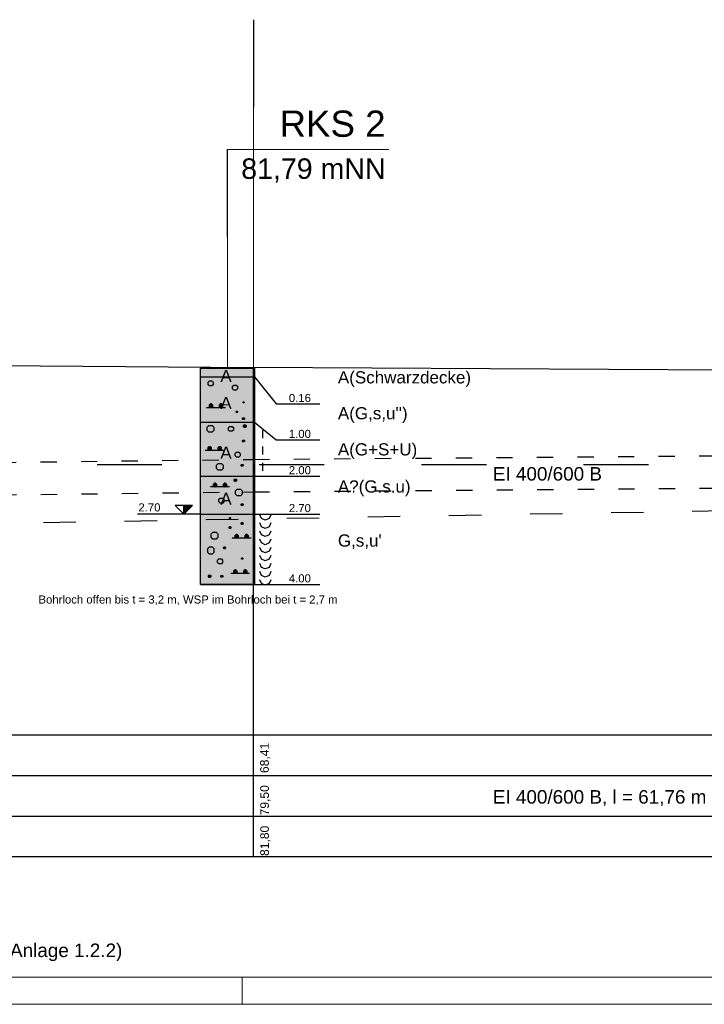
# Model space of a CAD drawing. Header units: millimetres. Extents: x 2530.5 to 2627.5, y 2295.3 to 2354.7.
# Tile 6 of 14: x 2547.4 to 2560, y 2325 to 2343.2. Entities that reach past the tile are written whole.
import ezdxf
from ezdxf.enums import TextEntityAlignment as Align

# ---------------------------------------------------------------- set-up
doc = ezdxf.new("R2010")
doc.units = ezdxf.units.MM
for name, pattern in [('ACAD_ISO03W100', [30, 12, -18]), ('DURCHGEZOGEN', [0]), ('JIS_02_2.0', [3, 2, -1]), ('VONLAYER', [0])]:
    doc.linetypes.add(name, pattern=pattern)
for name, color, linetype, lineweight in [('Erkundungen', 7, 'Continuous', 15), ('GEL-NDE', 7, 'Continuous', 30), ('Legende', 7, 'Continuous', 15)]:
    doc.layers.add(name, color=color, linetype=linetype, lineweight=lineweight)
for name, color, linetype in [('GGUFUELLUNG', 7, 'DURCHGEZOGEN'), ('GGULINIE', 7, 'DURCHGEZOGEN'), ('GGUTEXT', 7, 'DURCHGEZOGEN'), ('MW-KANAL-BESTAND_Längsschnitt_1', 213, 'Continuous'), ('MW-KANAL-PLANUNG_Längsschnitt_0', 6, 'JIS_02_2.0'), ('rahmen', 7, 'Continuous'), ('WEISSERHINTERGRUND', 254, 'DURCHGEZOGEN')]:
    doc.layers.add(name, color=color, linetype=linetype)
doc.layers.add('Hilfe', color=4, linetype='Continuous', lineweight=9, plot=False)
doc.styles.add('ARIAL', font='arial.ttf')
doc.styles.get("Standard").update_dxf_attribs({"font": 'arial.ttf'})
doc.styles.add('Stil2', font='arial.ttf')

msp = doc.modelspace()

# ---------------------------------------------------------------- linework, layer by layer
at = {"linetype": 'VONLAYER'}
for p, q in [((2551.696, 2343.163), (2551.696, 2341.543)), ((2551.216, 2339.141), (2551.216, 2340.762))]:
    msp.add_line(p, q, dxfattribs=at)
at = {"layer": 'Erkundungen', "linetype": 'Continuous', "ltscale": 15}
msp.add_line((2554.201, 2340.762), (2551.216, 2340.762), dxfattribs=at)
at = {"layer": 'Erkundungen', "linetype": 'Continuous', "lineweight": 30, "ltscale": 15}
for p in [(2538.014, 2336.831), (2564.048, 2336.661)]:
    msp.add_line(p, (2551.696, 2336.731), dxfattribs=at)
at = {"layer": 'GEL-NDE', "color": 6, "linetype": 'ACAD_ISO03W100', "ltscale": 0.025}
for p, q in [((2538.007, 2334.871), (2551.689, 2335.031)), ((2551.691, 2335.031), (2564.043, 2335.131)), ((2538.014, 2334.271), (2551.696, 2334.431)), ((2551.696, 2334.431), (2564.048, 2334.531))]:
    msp.add_line(p, q, dxfattribs=at)
at = {"layer": 'GEL-NDE', "color": 5, "linetype": 'ACAD_ISO03W100', "ltscale": 0.05}
msp.add_line((2537.315, 2333.682), (2577.41, 2334.382), dxfattribs=at)
at = {"layer": 'GGUFUELLUNG', "color": 51}
msp.add_solid([(2550.717, 2334.021), (2550.717, 2332.721), (2551.716, 2334.021), (2551.716, 2332.721)], dxfattribs=at)
at = {"layer": 'GGULINIE', "linetype": 'DURCHGEZOGEN'}
for points in [[(2550.717, 2336.721), (2551.716, 2336.721)], [(2550.717, 2332.721), (2550.717, 2336.721)], [(2551.716, 2336.721), (2551.716, 2332.721)], [(2550.717, 2336.561), (2551.716, 2336.561)], [(2550.858, 2336.459), (2550.881, 2336.482)], [(2550.858, 2336.459), (2550.858, 2336.459)], [(2550.858, 2336.413), (2550.858, 2336.459)], [(2550.881, 2336.482), (2550.927, 2336.482)], [(2550.927, 2336.482), (2550.95, 2336.459)], [(2550.95, 2336.459), (2550.95, 2336.413)], [(2551.716, 2336.561), (2552.115, 2336.057)], [(2550.881, 2336.39), (2550.858, 2336.413)], [(2550.927, 2336.39), (2550.881, 2336.39)], [(2550.95, 2336.413), (2550.927, 2336.39)], [(2551.308, 2336.384), (2551.331, 2336.407)], [(2551.308, 2336.384), (2551.308, 2336.384)], [(2551.308, 2336.338), (2551.308, 2336.384)], [(2551.331, 2336.315), (2551.308, 2336.338)], [(2551.331, 2336.407), (2551.376, 2336.407)], [(2551.376, 2336.315), (2551.331, 2336.315)], [(2551.376, 2336.407), (2551.399, 2336.384)], [(2551.399, 2336.338), (2551.376, 2336.315)], [(2551.399, 2336.384), (2551.399, 2336.338)], [(2551.503, 2336.092), (2551.507, 2336.097)], [(2551.503, 2336.092), (2551.503, 2336.092)], [(2551.503, 2336.08), (2551.503, 2336.092)], [(2551.524, 2336.08), (2551.503, 2336.092)], [(2551.503, 2336.08), (2551.524, 2336.092)], [(2551.524, 2336.092), (2551.503, 2336.092)], [(2551.524, 2336.086), (2551.503, 2336.086)], [(2551.507, 2336.076), (2551.503, 2336.08)], [(2551.524, 2336.08), (2551.503, 2336.08)], [(2551.507, 2336.097), (2551.518, 2336.097)], [(2551.518, 2336.076), (2551.507, 2336.097)], [(2551.507, 2336.076), (2551.518, 2336.097)], [(2551.507, 2336.076), (2551.507, 2336.097)], [(2551.518, 2336.076), (2551.507, 2336.076)], [(2551.514, 2336.076), (2551.514, 2336.097)], [(2551.518, 2336.097), (2551.524, 2336.092)], [(2551.518, 2336.076), (2551.518, 2336.097)], [(2551.524, 2336.08), (2551.518, 2336.076)], [(2551.524, 2336.092), (2551.524, 2336.08)], [(2550.806, 2335.988), (2550.806, 2335.988)], [(2551.176, 2335.988), (2550.829, 2335.988)], [(2550.9, 2336.057), (2550.875, 2336.034)], [(2550.875, 2336.034), (2550.875, 2336.011)], [(2550.945, 2336.034), (2550.875, 2336.034)], [(2550.875, 2336.011), (2550.9, 2335.988)], [(2550.945, 2336.011), (2550.875, 2336.011)], [(2550.923, 2336.057), (2550.9, 2336.057)], [(2550.9, 2335.988), (2550.9, 2336.057)], [(2550.9, 2335.988), (2550.9, 2335.988)], [(2550.9, 2335.988), (2550.9, 2335.988)], [(2550.945, 2336.034), (2550.923, 2336.057)], [(2550.923, 2335.988), (2550.923, 2336.057)], [(2550.923, 2335.988), (2550.945, 2336.011)], [(2550.945, 2336.011), (2550.945, 2336.034)], [(2551.083, 2336.057), (2551.06, 2336.034)], [(2551.06, 2336.034), (2551.06, 2336.011)], [(2551.129, 2336.034), (2551.06, 2336.034)], [(2551.06, 2336.011), (2551.083, 2335.988)], [(2551.129, 2336.011), (2551.06, 2336.011)], [(2551.106, 2336.057), (2551.083, 2336.057)], [(2551.083, 2335.988), (2551.083, 2336.057)], [(2551.129, 2336.034), (2551.106, 2336.057)], [(2551.106, 2335.988), (2551.106, 2336.057)], [(2551.106, 2335.988), (2551.129, 2336.011)], [(2551.129, 2336.011), (2551.129, 2336.034)], [(2551.152, 2335.988), (2551.152, 2335.988)], [(2551.378, 2335.918), (2551.383, 2335.922)], [(2551.378, 2335.918), (2551.378, 2335.918)], [(2551.378, 2335.905), (2551.378, 2335.918)], [(2551.399, 2335.905), (2551.378, 2335.918)], [(2551.378, 2335.905), (2551.399, 2335.918)], [(2551.399, 2335.918), (2551.378, 2335.918)], [(2551.399, 2335.911), (2551.378, 2335.911)], [(2551.383, 2335.901), (2551.378, 2335.905)], [(2551.399, 2335.905), (2551.378, 2335.905)], [(2551.383, 2335.922), (2551.393, 2335.922)], [(2551.393, 2335.901), (2551.383, 2335.922)], [(2551.383, 2335.901), (2551.393, 2335.922)], [(2551.383, 2335.901), (2551.383, 2335.922)], [(2551.393, 2335.901), (2551.383, 2335.901)], [(2551.389, 2335.901), (2551.389, 2335.922)], [(2551.393, 2335.922), (2551.399, 2335.918)], [(2551.393, 2335.901), (2551.393, 2335.922)], [(2551.399, 2335.905), (2551.393, 2335.901)], [(2551.399, 2335.918), (2551.399, 2335.905)], [(2552.115, 2336.057), (2552.927, 2336.057)], [(2550.717, 2335.722), (2551.716, 2335.722)], [(2551.495, 2335.795), (2551.503, 2335.803)], [(2551.495, 2335.795), (2551.495, 2335.795)], [(2551.495, 2335.778), (2551.495, 2335.795)], [(2551.528, 2335.778), (2551.495, 2335.795)], [(2551.495, 2335.778), (2551.528, 2335.795)], [(2551.528, 2335.795), (2551.495, 2335.795)], [(2551.528, 2335.786), (2551.495, 2335.786)], [(2551.503, 2335.77), (2551.495, 2335.778)], [(2551.528, 2335.778), (2551.495, 2335.778)], [(2551.503, 2335.803), (2551.52, 2335.803)], [(2551.52, 2335.77), (2551.503, 2335.803)], [(2551.503, 2335.77), (2551.52, 2335.803)], [(2551.503, 2335.77), (2551.503, 2335.803)], [(2551.52, 2335.77), (2551.503, 2335.77)], [(2551.512, 2335.77), (2551.512, 2335.803)], [(2551.52, 2335.803), (2551.528, 2335.795)], [(2551.52, 2335.77), (2551.52, 2335.803)], [(2551.528, 2335.778), (2551.52, 2335.77)], [(2551.528, 2335.795), (2551.528, 2335.778)], [(2551.716, 2335.722), (2552.115, 2335.393)], [(2550.839, 2335.628), (2550.871, 2335.659)], [(2550.839, 2335.628), (2550.839, 2335.628)], [(2550.839, 2335.566), (2550.839, 2335.628)], [(2550.871, 2335.535), (2550.839, 2335.566)], [(2550.871, 2335.659), (2550.931, 2335.659)], [(2550.931, 2335.535), (2550.871, 2335.535)], [(2550.931, 2335.659), (2550.962, 2335.628)], [(2550.962, 2335.566), (2550.931, 2335.535)], [(2550.962, 2335.628), (2550.962, 2335.566)], [(2551.233, 2335.62), (2551.256, 2335.643)], [(2551.233, 2335.62), (2551.233, 2335.62)], [(2551.233, 2335.574), (2551.233, 2335.62)], [(2551.256, 2335.551), (2551.233, 2335.574)], [(2551.256, 2335.643), (2551.301, 2335.643)], [(2551.301, 2335.551), (2551.256, 2335.551)], [(2551.301, 2335.643), (2551.324, 2335.62)], [(2551.324, 2335.574), (2551.301, 2335.551)], [(2551.324, 2335.62), (2551.324, 2335.574)], [(2551.514, 2335.659), (2551.524, 2335.67)], [(2551.514, 2335.659), (2551.514, 2335.659)], [(2551.514, 2335.634), (2551.514, 2335.659)], [(2551.559, 2335.634), (2551.514, 2335.659)], [(2551.514, 2335.634), (2551.559, 2335.659)], [(2551.559, 2335.659), (2551.514, 2335.659)], [(2551.559, 2335.647), (2551.514, 2335.647)], [(2551.524, 2335.624), (2551.514, 2335.634)], [(2551.559, 2335.634), (2551.514, 2335.634)], [(2551.524, 2335.67), (2551.547, 2335.67)], [(2551.547, 2335.624), (2551.524, 2335.67)], [(2551.524, 2335.624), (2551.547, 2335.67)], [(2551.524, 2335.624), (2551.524, 2335.67)], [(2551.547, 2335.624), (2551.524, 2335.624)], [(2551.537, 2335.624), (2551.537, 2335.67)], [(2551.547, 2335.67), (2551.559, 2335.659)], [(2551.547, 2335.624), (2551.547, 2335.67)], [(2551.559, 2335.634), (2551.547, 2335.624)], [(2551.559, 2335.659), (2551.559, 2335.634)], [(2551.865, 2335.572), (2551.865, 2335.422)], [(2551.495, 2335.381), (2551.503, 2335.389)], [(2551.495, 2335.381), (2551.495, 2335.381)], [(2551.495, 2335.364), (2551.495, 2335.381)], [(2551.528, 2335.364), (2551.495, 2335.381)], [(2551.495, 2335.364), (2551.528, 2335.381)], [(2551.528, 2335.381), (2551.495, 2335.381)], [(2551.528, 2335.372), (2551.495, 2335.372)], [(2551.503, 2335.356), (2551.495, 2335.364)], [(2551.528, 2335.364), (2551.495, 2335.364)], [(2551.503, 2335.389), (2551.52, 2335.389)], [(2551.52, 2335.356), (2551.503, 2335.389)], [(2551.503, 2335.356), (2551.52, 2335.389)], [(2551.503, 2335.356), (2551.503, 2335.389)], [(2551.52, 2335.356), (2551.503, 2335.356)], [(2551.512, 2335.356), (2551.512, 2335.389)], [(2551.52, 2335.389), (2551.528, 2335.381)], [(2551.52, 2335.356), (2551.52, 2335.389)], [(2551.528, 2335.364), (2551.52, 2335.356)], [(2551.528, 2335.381), (2551.528, 2335.364)], [(2552.115, 2335.393), (2552.927, 2335.393)], [(2550.781, 2335.197), (2550.781, 2335.197)], [(2551.152, 2335.197), (2550.804, 2335.197)], [(2550.875, 2335.266), (2550.85, 2335.243)], [(2550.85, 2335.243), (2550.85, 2335.22)], [(2550.92, 2335.243), (2550.85, 2335.243)], [(2550.85, 2335.22), (2550.875, 2335.197)], [(2550.92, 2335.22), (2550.85, 2335.22)], [(2550.898, 2335.266), (2550.875, 2335.266)], [(2550.875, 2335.197), (2550.875, 2335.266)], [(2550.875, 2335.197), (2550.875, 2335.197)], [(2550.875, 2335.197), (2550.875, 2335.197)], [(2550.92, 2335.243), (2550.898, 2335.266)], [(2550.898, 2335.197), (2550.898, 2335.266)], [(2550.898, 2335.197), (2550.92, 2335.22)], [(2550.92, 2335.22), (2550.92, 2335.243)], [(2551.058, 2335.266), (2551.035, 2335.243)], [(2551.035, 2335.243), (2551.035, 2335.22)], [(2551.104, 2335.243), (2551.035, 2335.243)], [(2551.035, 2335.22), (2551.058, 2335.197)], [(2551.104, 2335.22), (2551.035, 2335.22)], [(2551.081, 2335.266), (2551.058, 2335.266)], [(2551.058, 2335.197), (2551.058, 2335.266)], [(2551.104, 2335.243), (2551.081, 2335.266)], [(2551.081, 2335.197), (2551.081, 2335.266)], [(2551.081, 2335.197), (2551.104, 2335.22)], [(2551.104, 2335.22), (2551.104, 2335.243)], [(2551.127, 2335.197), (2551.127, 2335.197)], [(2551.358, 2335.143), (2551.38, 2335.166)], [(2551.38, 2335.166), (2551.426, 2335.166)], [(2551.426, 2335.166), (2551.449, 2335.143)], [(2551.865, 2335.27), (2551.865, 2335.12)], [(2551.358, 2335.143), (2551.358, 2335.143)], [(2551.358, 2335.097), (2551.358, 2335.143)], [(2551.38, 2335.075), (2551.358, 2335.097)], [(2551.426, 2335.075), (2551.38, 2335.075)], [(2551.449, 2335.097), (2551.426, 2335.075)], [(2551.449, 2335.143), (2551.449, 2335.097)], [(2551.865, 2334.971), (2551.865, 2334.821)], [(2551.014, 2334.927), (2551.045, 2334.958)], [(2551.014, 2334.927), (2551.014, 2334.927)], [(2551.014, 2334.864), (2551.014, 2334.927)], [(2551.045, 2334.833), (2551.014, 2334.864)], [(2551.045, 2334.958), (2551.106, 2334.958)], [(2551.106, 2334.833), (2551.045, 2334.833)], [(2551.106, 2334.958), (2551.137, 2334.927)], [(2551.137, 2334.864), (2551.106, 2334.833)], [(2551.137, 2334.927), (2551.137, 2334.864)], [(2551.47, 2334.929), (2551.478, 2334.937)], [(2551.47, 2334.929), (2551.47, 2334.929)], [(2551.47, 2334.912), (2551.47, 2334.929)], [(2551.503, 2334.912), (2551.47, 2334.929)], [(2551.47, 2334.912), (2551.503, 2334.929)], [(2551.503, 2334.929), (2551.47, 2334.929)], [(2551.503, 2334.921), (2551.47, 2334.921)], [(2551.478, 2334.904), (2551.47, 2334.912)], [(2551.503, 2334.912), (2551.47, 2334.912)], [(2551.478, 2334.937), (2551.495, 2334.937)], [(2551.495, 2334.904), (2551.478, 2334.937)], [(2551.478, 2334.904), (2551.495, 2334.937)], [(2551.478, 2334.904), (2551.478, 2334.937)], [(2551.495, 2334.904), (2551.478, 2334.904)], [(2551.487, 2334.904), (2551.487, 2334.937)], [(2551.495, 2334.937), (2551.503, 2334.929)], [(2551.495, 2334.904), (2551.495, 2334.937)], [(2551.503, 2334.912), (2551.495, 2334.904)], [(2551.503, 2334.929), (2551.503, 2334.912)], [(2550.717, 2334.721), (2551.716, 2334.721)], [(2551.339, 2334.658), (2551.349, 2334.669)], [(2551.339, 2334.658), (2551.339, 2334.658)], [(2551.339, 2334.633), (2551.339, 2334.658)], [(2551.385, 2334.633), (2551.339, 2334.658)], [(2551.339, 2334.633), (2551.385, 2334.658)], [(2551.385, 2334.658), (2551.339, 2334.658)], [(2551.385, 2334.646), (2551.339, 2334.646)], [(2551.349, 2334.623), (2551.339, 2334.633)], [(2551.385, 2334.633), (2551.339, 2334.633)], [(2551.349, 2334.669), (2551.372, 2334.669)], [(2551.372, 2334.623), (2551.349, 2334.669)], [(2551.349, 2334.623), (2551.372, 2334.669)], [(2551.349, 2334.623), (2551.349, 2334.669)], [(2551.372, 2334.623), (2551.349, 2334.623)], [(2551.362, 2334.623), (2551.362, 2334.669)], [(2551.372, 2334.669), (2551.385, 2334.658)], [(2551.372, 2334.623), (2551.372, 2334.669)], [(2551.385, 2334.633), (2551.372, 2334.623)], [(2551.385, 2334.658), (2551.385, 2334.633)], [(2551.716, 2334.721), (2552.115, 2334.721)], [(2552.115, 2334.721), (2552.927, 2334.721)], [(2550.881, 2334.523), (2550.881, 2334.523)], [(2551.251, 2334.523), (2550.904, 2334.523)], [(2550.975, 2334.592), (2550.95, 2334.569)], [(2550.95, 2334.569), (2550.95, 2334.546)], [(2551.02, 2334.569), (2550.95, 2334.569)], [(2550.95, 2334.546), (2550.975, 2334.523)], [(2551.02, 2334.546), (2550.95, 2334.546)], [(2550.997, 2334.592), (2550.975, 2334.592)], [(2550.975, 2334.523), (2550.975, 2334.592)], [(2550.975, 2334.523), (2550.975, 2334.523)], [(2550.975, 2334.523), (2550.975, 2334.523)], [(2551.02, 2334.569), (2550.997, 2334.592)], [(2550.997, 2334.523), (2550.997, 2334.592)], [(2550.997, 2334.523), (2551.02, 2334.546)], [(2551.02, 2334.546), (2551.02, 2334.569)], [(2551.158, 2334.592), (2551.135, 2334.569)], [(2551.135, 2334.569), (2551.135, 2334.546)], [(2551.204, 2334.569), (2551.135, 2334.569)], [(2551.135, 2334.546), (2551.158, 2334.523)], [(2551.204, 2334.546), (2551.135, 2334.546)], [(2551.181, 2334.592), (2551.158, 2334.592)], [(2551.158, 2334.523), (2551.158, 2334.592)], [(2551.204, 2334.569), (2551.181, 2334.592)], [(2551.181, 2334.523), (2551.181, 2334.592)], [(2551.181, 2334.523), (2551.204, 2334.546)], [(2551.204, 2334.546), (2551.204, 2334.569)], [(2551.226, 2334.523), (2551.226, 2334.523)], [(2551.364, 2334.452), (2551.395, 2334.483)], [(2551.364, 2334.452), (2551.364, 2334.452)], [(2551.364, 2334.39), (2551.364, 2334.452)], [(2551.395, 2334.483), (2551.455, 2334.483)], [(2551.455, 2334.483), (2551.487, 2334.452)], [(2551.487, 2334.452), (2551.487, 2334.39)], [(2551.058, 2334.294), (2551.081, 2334.317)], [(2551.058, 2334.294), (2551.058, 2334.294)], [(2551.058, 2334.248), (2551.058, 2334.294)], [(2551.081, 2334.225), (2551.058, 2334.248)], [(2551.081, 2334.317), (2551.127, 2334.317)], [(2551.127, 2334.317), (2551.149, 2334.294)], [(2551.149, 2334.248), (2551.127, 2334.225)], [(2551.149, 2334.294), (2551.149, 2334.248)], [(2551.395, 2334.359), (2551.364, 2334.39)], [(2551.455, 2334.359), (2551.395, 2334.359)], [(2551.487, 2334.39), (2551.455, 2334.359)], [(2551.127, 2334.225), (2551.081, 2334.225)], [(2551.47, 2334.205), (2551.478, 2334.213)], [(2551.47, 2334.205), (2551.47, 2334.205)], [(2551.47, 2334.188), (2551.47, 2334.205)], [(2551.503, 2334.188), (2551.47, 2334.205)], [(2551.47, 2334.188), (2551.503, 2334.205)], [(2551.503, 2334.205), (2551.47, 2334.205)], [(2551.503, 2334.196), (2551.47, 2334.196)], [(2551.478, 2334.18), (2551.47, 2334.188)], [(2551.503, 2334.188), (2551.47, 2334.188)], [(2551.478, 2334.213), (2551.495, 2334.213)], [(2551.495, 2334.18), (2551.478, 2334.213)], [(2551.478, 2334.18), (2551.495, 2334.213)], [(2551.478, 2334.18), (2551.478, 2334.213)], [(2551.495, 2334.18), (2551.478, 2334.18)], [(2551.487, 2334.18), (2551.487, 2334.213)], [(2551.495, 2334.213), (2551.503, 2334.205)], [(2551.495, 2334.18), (2551.495, 2334.213)], [(2551.503, 2334.188), (2551.495, 2334.18)], [(2551.503, 2334.205), (2551.503, 2334.188)], [(2550.717, 2334.021), (2551.716, 2334.021)], [(2551.254, 2333.953), (2551.258, 2333.957)], [(2551.254, 2333.953), (2551.254, 2333.953)], [(2551.254, 2333.94), (2551.254, 2333.953)], [(2551.274, 2333.94), (2551.254, 2333.953)], [(2551.254, 2333.94), (2551.274, 2333.953)], [(2551.274, 2333.953), (2551.254, 2333.953)], [(2551.274, 2333.946), (2551.254, 2333.946)], [(2551.258, 2333.936), (2551.254, 2333.94)], [(2551.274, 2333.94), (2551.254, 2333.94)], [(2551.258, 2333.957), (2551.268, 2333.957)], [(2551.268, 2333.936), (2551.258, 2333.957)], [(2551.258, 2333.936), (2551.268, 2333.957)], [(2551.258, 2333.936), (2551.258, 2333.957)], [(2551.268, 2333.936), (2551.258, 2333.936)], [(2551.264, 2333.936), (2551.264, 2333.957)], [(2551.268, 2333.957), (2551.274, 2333.953)], [(2551.268, 2333.936), (2551.268, 2333.957)], [(2551.274, 2333.94), (2551.268, 2333.936)], [(2551.274, 2333.953), (2551.274, 2333.94)], [(2551.716, 2334.021), (2552.115, 2334.021)], [(2551.845, 2333.936), (2551.815, 2334.007)], [(2551.915, 2333.907), (2551.845, 2333.936)], [(2551.986, 2333.936), (2551.915, 2333.907)], [(2552.015, 2334.007), (2551.986, 2333.936)], [(2552.115, 2334.021), (2552.927, 2334.021)], [(2551.245, 2333.78), (2551.254, 2333.788)], [(2551.245, 2333.78), (2551.245, 2333.78)], [(2551.245, 2333.763), (2551.245, 2333.78)], [(2551.278, 2333.763), (2551.245, 2333.78)], [(2551.245, 2333.763), (2551.278, 2333.78)], [(2551.278, 2333.78), (2551.245, 2333.78)], [(2551.278, 2333.772), (2551.245, 2333.772)], [(2551.254, 2333.755), (2551.245, 2333.763)], [(2551.278, 2333.763), (2551.245, 2333.763)], [(2551.254, 2333.788), (2551.27, 2333.788)], [(2551.27, 2333.755), (2551.254, 2333.788)], [(2551.254, 2333.755), (2551.27, 2333.788)], [(2551.254, 2333.755), (2551.254, 2333.788)], [(2551.27, 2333.755), (2551.254, 2333.755)], [(2551.262, 2333.755), (2551.262, 2333.788)], [(2551.27, 2333.788), (2551.278, 2333.78)], [(2551.27, 2333.755), (2551.27, 2333.788)], [(2551.278, 2333.763), (2551.27, 2333.755)], [(2551.278, 2333.78), (2551.278, 2333.763)], [(2551.47, 2333.855), (2551.478, 2333.863)], [(2551.47, 2333.855), (2551.47, 2333.855)], [(2551.47, 2333.838), (2551.47, 2333.855)], [(2551.503, 2333.838), (2551.47, 2333.855)], [(2551.47, 2333.838), (2551.503, 2333.855)], [(2551.503, 2333.855), (2551.47, 2333.855)], [(2551.503, 2333.847), (2551.47, 2333.847)], [(2551.478, 2333.83), (2551.47, 2333.838)], [(2551.503, 2333.838), (2551.47, 2333.838)], [(2551.478, 2333.863), (2551.495, 2333.863)], [(2551.495, 2333.83), (2551.478, 2333.863)], [(2551.478, 2333.83), (2551.495, 2333.863)], [(2551.478, 2333.83), (2551.478, 2333.863)], [(2551.495, 2333.83), (2551.478, 2333.83)], [(2551.487, 2333.83), (2551.487, 2333.863)], [(2551.495, 2333.863), (2551.503, 2333.855)], [(2551.495, 2333.83), (2551.495, 2333.863)], [(2551.503, 2333.838), (2551.495, 2333.83)], [(2551.503, 2333.855), (2551.503, 2333.838)], [(2551.845, 2333.786), (2551.815, 2333.857)], [(2551.845, 2333.636), (2551.815, 2333.707)], [(2551.915, 2333.757), (2551.845, 2333.786)], [(2551.986, 2333.786), (2551.915, 2333.757)], [(2552.015, 2333.857), (2551.986, 2333.786)], [(2552.015, 2333.707), (2551.986, 2333.636)], [(2550.914, 2333.653), (2550.945, 2333.684)], [(2550.914, 2333.653), (2550.914, 2333.653)], [(2550.914, 2333.591), (2550.914, 2333.653)], [(2550.945, 2333.559), (2550.914, 2333.591)], [(2550.945, 2333.684), (2551.006, 2333.684)], [(2551.006, 2333.559), (2550.945, 2333.559)], [(2551.006, 2333.684), (2551.037, 2333.653)], [(2551.037, 2333.591), (2551.006, 2333.559)], [(2551.037, 2333.653), (2551.037, 2333.591)], [(2551.281, 2333.574), (2551.281, 2333.574)], [(2551.651, 2333.574), (2551.303, 2333.574)], [(2551.374, 2333.643), (2551.349, 2333.62)], [(2551.349, 2333.62), (2551.349, 2333.597)], [(2551.42, 2333.62), (2551.349, 2333.62)], [(2551.349, 2333.597), (2551.374, 2333.574)], [(2551.42, 2333.597), (2551.349, 2333.597)], [(2551.397, 2333.643), (2551.374, 2333.643)], [(2551.374, 2333.574), (2551.374, 2333.643)], [(2551.374, 2333.574), (2551.374, 2333.574)], [(2551.374, 2333.574), (2551.374, 2333.574)], [(2551.42, 2333.62), (2551.397, 2333.643)], [(2551.397, 2333.574), (2551.397, 2333.643)], [(2551.397, 2333.574), (2551.42, 2333.597)], [(2551.42, 2333.597), (2551.42, 2333.62)], [(2551.557, 2333.643), (2551.534, 2333.62)], [(2551.534, 2333.62), (2551.534, 2333.597)], [(2551.603, 2333.62), (2551.534, 2333.62)], [(2551.534, 2333.597), (2551.557, 2333.574)], [(2551.603, 2333.597), (2551.534, 2333.597)], [(2551.58, 2333.643), (2551.557, 2333.643)], [(2551.557, 2333.574), (2551.557, 2333.643)], [(2551.603, 2333.62), (2551.58, 2333.643)], [(2551.58, 2333.574), (2551.58, 2333.643)], [(2551.58, 2333.574), (2551.603, 2333.597)], [(2551.603, 2333.597), (2551.603, 2333.62)], [(2551.626, 2333.574), (2551.626, 2333.574)], [(2551.845, 2333.487), (2551.815, 2333.555)], [(2551.915, 2333.607), (2551.845, 2333.636)], [(2551.986, 2333.636), (2551.915, 2333.607)], [(2552.015, 2333.555), (2551.986, 2333.487)], [(2550.877, 2333.41), (2550.846, 2333.378)], [(2550.846, 2333.378), (2550.846, 2333.316)], [(2550.939, 2333.41), (2550.877, 2333.41)], [(2550.908, 2333.347), (2550.908, 2333.347)], [(2550.97, 2333.378), (2550.939, 2333.41)], [(2550.97, 2333.316), (2550.97, 2333.378)], [(2551.145, 2333.405), (2551.154, 2333.414)], [(2551.145, 2333.405), (2551.145, 2333.405)], [(2551.145, 2333.389), (2551.145, 2333.405)], [(2551.179, 2333.389), (2551.145, 2333.405)], [(2551.145, 2333.389), (2551.179, 2333.405)], [(2551.179, 2333.405), (2551.145, 2333.405)], [(2551.179, 2333.397), (2551.145, 2333.397)], [(2551.154, 2333.38), (2551.145, 2333.389)], [(2551.179, 2333.389), (2551.145, 2333.389)], [(2551.154, 2333.414), (2551.17, 2333.414)], [(2551.17, 2333.38), (2551.154, 2333.414)], [(2551.154, 2333.38), (2551.17, 2333.414)], [(2551.154, 2333.38), (2551.154, 2333.414)], [(2551.17, 2333.38), (2551.154, 2333.38)], [(2551.162, 2333.38), (2551.162, 2333.414)], [(2551.17, 2333.414), (2551.179, 2333.405)], [(2551.17, 2333.38), (2551.17, 2333.414)], [(2551.179, 2333.389), (2551.17, 2333.38)], [(2551.179, 2333.405), (2551.179, 2333.389)], [(2551.845, 2333.335), (2551.815, 2333.405)], [(2551.915, 2333.455), (2551.845, 2333.487)], [(2551.915, 2333.305), (2551.845, 2333.335)], [(2551.986, 2333.487), (2551.915, 2333.455)], [(2551.986, 2333.335), (2551.915, 2333.305)], [(2552.015, 2333.405), (2551.986, 2333.335)], [(2550.846, 2333.316), (2550.846, 2333.316)], [(2550.846, 2333.316), (2550.877, 2333.285)], [(2550.877, 2333.285), (2550.939, 2333.285)], [(2550.939, 2333.285), (2550.97, 2333.316)], [(2551.033, 2333.17), (2551.056, 2333.193)], [(2551.033, 2333.17), (2551.033, 2333.17)], [(2551.033, 2333.124), (2551.033, 2333.17)], [(2551.056, 2333.193), (2551.102, 2333.193)], [(2551.102, 2333.193), (2551.124, 2333.17)], [(2551.124, 2333.17), (2551.124, 2333.124)], [(2551.478, 2333.203), (2551.482, 2333.208)], [(2551.478, 2333.203), (2551.478, 2333.203)], [(2551.478, 2333.191), (2551.478, 2333.203)], [(2551.499, 2333.191), (2551.478, 2333.203)], [(2551.478, 2333.191), (2551.499, 2333.203)], [(2551.499, 2333.203), (2551.478, 2333.203)], [(2551.499, 2333.197), (2551.478, 2333.197)], [(2551.482, 2333.187), (2551.478, 2333.191)], [(2551.499, 2333.191), (2551.478, 2333.191)], [(2551.482, 2333.208), (2551.493, 2333.208)], [(2551.493, 2333.187), (2551.482, 2333.208)], [(2551.482, 2333.187), (2551.493, 2333.208)], [(2551.482, 2333.187), (2551.482, 2333.208)], [(2551.493, 2333.187), (2551.482, 2333.187)], [(2551.489, 2333.187), (2551.489, 2333.208)], [(2551.493, 2333.208), (2551.499, 2333.203)], [(2551.493, 2333.187), (2551.493, 2333.208)], [(2551.499, 2333.191), (2551.493, 2333.187)], [(2551.499, 2333.203), (2551.499, 2333.191)], [(2551.845, 2333.185), (2551.815, 2333.255)], [(2551.915, 2333.156), (2551.845, 2333.185)], [(2551.986, 2333.185), (2551.915, 2333.156)], [(2552.015, 2333.255), (2551.986, 2333.185)], [(2551.056, 2333.101), (2551.033, 2333.124)], [(2551.102, 2333.101), (2551.056, 2333.101)], [(2551.124, 2333.124), (2551.102, 2333.101)], [(2551.349, 2332.991), (2551.324, 2332.968)], [(2551.324, 2332.968), (2551.324, 2332.945)], [(2551.395, 2332.968), (2551.324, 2332.968)], [(2551.372, 2332.991), (2551.349, 2332.991)], [(2551.349, 2332.922), (2551.349, 2332.991)], [(2551.395, 2332.968), (2551.372, 2332.991)], [(2551.372, 2332.922), (2551.372, 2332.991)], [(2551.395, 2332.945), (2551.395, 2332.968)], [(2551.532, 2332.991), (2551.51, 2332.968)], [(2551.51, 2332.968), (2551.51, 2332.945)], [(2551.578, 2332.968), (2551.51, 2332.968)], [(2551.555, 2332.991), (2551.532, 2332.991)], [(2551.532, 2332.922), (2551.532, 2332.991)], [(2551.578, 2332.968), (2551.555, 2332.991)], [(2551.555, 2332.922), (2551.555, 2332.991)], [(2551.578, 2332.945), (2551.578, 2332.968)], [(2551.845, 2333.035), (2551.815, 2333.106)], [(2551.915, 2333.006), (2551.845, 2333.035)], [(2551.986, 2333.035), (2551.915, 2333.006)], [(2552.015, 2333.106), (2551.986, 2333.035)], [(2550.862, 2332.883), (2550.873, 2332.893)], [(2550.862, 2332.883), (2550.862, 2332.883)], [(2550.862, 2332.858), (2550.862, 2332.883)], [(2550.908, 2332.858), (2550.862, 2332.883)], [(2550.862, 2332.858), (2550.908, 2332.883)], [(2550.908, 2332.883), (2550.862, 2332.883)], [(2550.908, 2332.87), (2550.862, 2332.87)], [(2550.873, 2332.848), (2550.862, 2332.858)], [(2550.908, 2332.858), (2550.862, 2332.858)], [(2550.873, 2332.893), (2550.896, 2332.893)], [(2550.896, 2332.848), (2550.873, 2332.893)], [(2550.873, 2332.848), (2550.896, 2332.893)], [(2550.873, 2332.848), (2550.873, 2332.893)], [(2550.896, 2332.848), (2550.873, 2332.848)], [(2550.885, 2332.848), (2550.885, 2332.893)], [(2550.896, 2332.893), (2550.908, 2332.883)], [(2550.896, 2332.848), (2550.896, 2332.893)], [(2550.908, 2332.858), (2550.896, 2332.848)], [(2550.908, 2332.883), (2550.908, 2332.858)], [(2551.095, 2332.879), (2551.104, 2332.887)], [(2551.095, 2332.879), (2551.095, 2332.879)], [(2551.095, 2332.862), (2551.095, 2332.879)], [(2551.129, 2332.862), (2551.095, 2332.879)], [(2551.095, 2332.862), (2551.129, 2332.879)], [(2551.129, 2332.879), (2551.095, 2332.879)], [(2551.129, 2332.87), (2551.095, 2332.87)], [(2551.104, 2332.854), (2551.095, 2332.862)], [(2551.129, 2332.862), (2551.095, 2332.862)], [(2551.104, 2332.887), (2551.12, 2332.887)], [(2551.12, 2332.854), (2551.104, 2332.887)], [(2551.104, 2332.854), (2551.12, 2332.887)], [(2551.104, 2332.854), (2551.104, 2332.887)], [(2551.12, 2332.854), (2551.104, 2332.854)], [(2551.112, 2332.854), (2551.112, 2332.887)], [(2551.12, 2332.887), (2551.129, 2332.879)], [(2551.12, 2332.854), (2551.12, 2332.887)], [(2551.129, 2332.862), (2551.12, 2332.854)], [(2551.129, 2332.879), (2551.129, 2332.862)], [(2551.256, 2332.922), (2551.256, 2332.922)], [(2551.626, 2332.922), (2551.278, 2332.922)], [(2551.324, 2332.945), (2551.349, 2332.922)], [(2551.395, 2332.945), (2551.324, 2332.945)], [(2551.349, 2332.922), (2551.349, 2332.922)], [(2551.349, 2332.922), (2551.349, 2332.922)], [(2551.372, 2332.922), (2551.395, 2332.945)], [(2551.51, 2332.945), (2551.532, 2332.922)], [(2551.578, 2332.945), (2551.51, 2332.945)], [(2551.555, 2332.922), (2551.578, 2332.945)], [(2551.601, 2332.922), (2551.601, 2332.922)], [(2551.845, 2332.885), (2551.815, 2332.956)], [(2551.845, 2332.735), (2551.815, 2332.806)], [(2551.915, 2332.856), (2551.845, 2332.885)], [(2551.986, 2332.885), (2551.915, 2332.856)], [(2552.015, 2332.956), (2551.986, 2332.885)], [(2552.015, 2332.806), (2551.986, 2332.735)], [(2551.716, 2332.721), (2550.717, 2332.721)], [(2550.717, 2332.721), (2551.716, 2332.721)], [(2551.716, 2332.721), (2552.115, 2332.721)], [(2551.915, 2332.706), (2551.845, 2332.735)], [(2551.986, 2332.735), (2551.915, 2332.706)], [(2552.115, 2332.721), (2552.927, 2332.721)]]:
    msp.add_lwpolyline(points, dxfattribs=at)
at = {"layer": 'GGULINIE', "color": 5, "linetype": 'DURCHGEZOGEN'}
for points in [[(2550.25, 2334.182), (2550.411, 2334.021)], [(2550.571, 2334.182), (2550.25, 2334.182)], [(2550.571, 2334.182), (2550.411, 2334.021)], [(2550.411, 2334.021), (2550.411, 2334.182)], [(2550.429, 2334.182), (2550.429, 2334.042)], [(2550.45, 2334.182), (2550.45, 2334.182)], [(2550.45, 2334.061), (2550.45, 2334.182)], [(2550.471, 2334.182), (2550.471, 2334.182)], [(2550.471, 2334.082), (2550.471, 2334.182)], [(2550.49, 2334.101), (2550.49, 2334.182)], [(2550.51, 2334.121), (2550.51, 2334.182)], [(2550.531, 2334.142), (2550.531, 2334.182)], [(2550.55, 2334.161), (2550.55, 2334.182)], [(2550.209, 2334.021), (2549.553, 2334.021)], [(2550.334, 2334.021), (2550.209, 2334.021)], [(2550.717, 2334.021), (2550.334, 2334.021)]]:
    msp.add_lwpolyline(points, dxfattribs=at)
at = {"layer": 'Hilfe', "color": 4, "linetype": 'Continuous', "ltscale": 15}
for p, q in [((2551.696, 2341.543), (2551.696, 2336.731)), ((2551.216, 2339.141), (2551.216, 2336.721))]:
    msp.add_line(p, q, dxfattribs=at)
at = {"layer": 'MW-KANAL-BESTAND_Längsschnitt_1', "color": 8, "linetype": 'ACAD_ISO03W100', "ltscale": 0.1}
for p, q in [((2571.004, 2334.931), (2538.014, 2334.931)), ((2576.79, 2329.931), (2545.248, 2329.931))]:
    msp.add_line(p, q, dxfattribs=at)
at = {"layer": 'MW-KANAL-BESTAND_Längsschnitt_1', "color": 0, "linetype": 'Continuous'}
for p, q in [((2549.701, 2329.931), (2538.014, 2329.931)), ((2576.79, 2329.931), (2549.701, 2329.931)), ((2576.79, 2329.181), (2544.794, 2329.181)), ((2549.701, 2328.431), (2538.014, 2328.431)), ((2576.79, 2328.431), (2549.701, 2328.431)), ((2576.79, 2327.681), (2544.794, 2327.681))]:
    msp.add_line(p, q, dxfattribs=at)
at = {"layer": 'MW-KANAL-PLANUNG_Längsschnitt_0', "color": 0, "linetype": 'Continuous'}
msp.add_line((2551.696, 2327.681), (2551.696, 2336.731), dxfattribs=at)
at = {"layer": 'rahmen', "linetype": 'Continuous', "lineweight": 15}
for p, q in [((2532.486, 2325.455), (2607.986, 2325.455)), ((2551.486, 2325.455), (2551.486, 2324.955)), ((2530.486, 2324.955), (2589.486, 2324.955)), ((2530.486, 2324.955), (2589.486, 2324.955)), ((2530.486, 2324.955), (2589.486, 2324.955)), ((2530.486, 2324.955), (2589.486, 2324.955)), ((2530.486, 2324.955), (2608.486, 2324.955)), ((2530.486, 2324.955), (2608.486, 2324.955)), ((2530.486, 2324.955), (2608.486, 2324.955)), ((2530.486, 2324.955), (2608.486, 2324.955)), ((2530.486, 2324.955), (2608.486, 2324.955)), ((2530.486, 2324.955), (2608.486, 2324.955)), ((2530.486, 2324.955), (2608.486, 2324.955)), ((2530.486, 2324.955), (2608.486, 2324.955)), ((2530.486, 2324.955), (2608.486, 2324.955)), ((2530.486, 2324.955), (2608.486, 2324.955)), ((2530.486, 2324.955), (2608.486, 2324.955)), ((2530.486, 2324.955), (2608.486, 2324.955)), ((2530.486, 2324.955), (2627.486, 2324.955))]:
    msp.add_line(p, q, dxfattribs=at)
at = {"layer": 'WEISSERHINTERGRUND'}
for points in [[(2550.717, 2336.721), (2550.717, 2336.561), (2551.716, 2336.721), (2551.716, 2336.561)], [(2550.717, 2336.561), (2550.717, 2335.722), (2551.716, 2336.561), (2551.716, 2335.722)], [(2550.717, 2335.722), (2550.717, 2334.721), (2551.716, 2335.722), (2551.716, 2334.721)], [(2550.717, 2334.721), (2550.717, 2334.021), (2551.716, 2334.721), (2551.716, 2334.021)]]:
    msp.add_solid(points, dxfattribs=at)

# ---------------------------------------------------------------- texts
at = {"layer": 'GGUTEXT'}
for s, height, p in [('A', 0.225, (2551.084, 2336.463)), ('A(Schwarzdecke)', 0.225, (2553.258, 2336.437)), (' 0.16', 0.15, (2552.293, 2336.093)), ('A', 0.225, (2551.084, 2335.963)), ("A(G,s,u'')", 0.225, (2553.258, 2335.773)), (' 1.00', 0.15, (2552.293, 2335.429)), ('A(G+S+U)', 0.225, (2553.258, 2335.105)), ('A', 0.225, (2551.084, 2335.043)), (' 2.00', 0.15, (2552.293, 2334.757)), ('A?(G.s.u)', 0.225, (2553.258, 2334.419)), ('A', 0.225, (2551.084, 2334.193)), (' 2.70', 0.15, (2552.293, 2334.057)), ("G,s,u'", 0.225, (2553.258, 2333.419)), (' 4.00', 0.15, (2552.293, 2332.757)), ('Bohrloch offen bis t = 3,2 m, WSP im Bohrloch bei t = 2,7 m', 0.15, (2547.72, 2332.366))]:
    msp.add_text(s, height=height, dxfattribs=at).set_placement(p)
at = {"layer": 'GGUTEXT', "color": 5}
msp.add_text('2.70', height=0.15, dxfattribs=at).set_placement((2549.568, 2334.069))
at = {"layer": 'Legende', "attachment_point": 3, "style": 'Stil2'}
for s, insert, char_height, width in [('RKS 2', (2554.14, 2341.483), 0.486, 9.99173), ('81,79 mNN', (2554.14, 2340.598), 0.378, 9.79676)]:
    msp.add_mtext(s, dxfattribs=dict(at, insert=insert, char_height=char_height, width=width))
at = {"layer": 'MW-KANAL-BESTAND_Längsschnitt_1', "color": 6, "style": 'ARIAL'}
msp.add_text('EI 400/600 B', height=0.25, dxfattribs=at).set_placement((2556.124, 2334.765), align=Align.MIDDLE_LEFT)
at = {"layer": 'MW-KANAL-BESTAND_Längsschnitt_1', "color": 0, "style": 'ARIAL'}
for s, p in [('EI 400/600 B, l = 61,76 m', (2556.124, 2328.791)), ('Darstellung Kanal, Fliesssohle MWK + FOK auf der Grundlage von Bestandsmaßen (siehe Anlage 1.2.2)', (2533.073, 2325.954))]:
    msp.add_text(s, height=0.25, dxfattribs=at).set_placement(p, align=Align.MIDDLE_LEFT)
at = {"layer": 'MW-KANAL-PLANUNG_Längsschnitt_0', "color": 0, "style": 'ARIAL'}
for s, p in [('68,41', (2551.98, 2329.232)), ('79,50', (2551.982, 2328.448)), ('81,80', (2551.982, 2327.698))]:
    msp.add_text(s, height=0.16, rotation=90, dxfattribs=at).set_placement(p)

doc.saveas('drawing.dxf')
